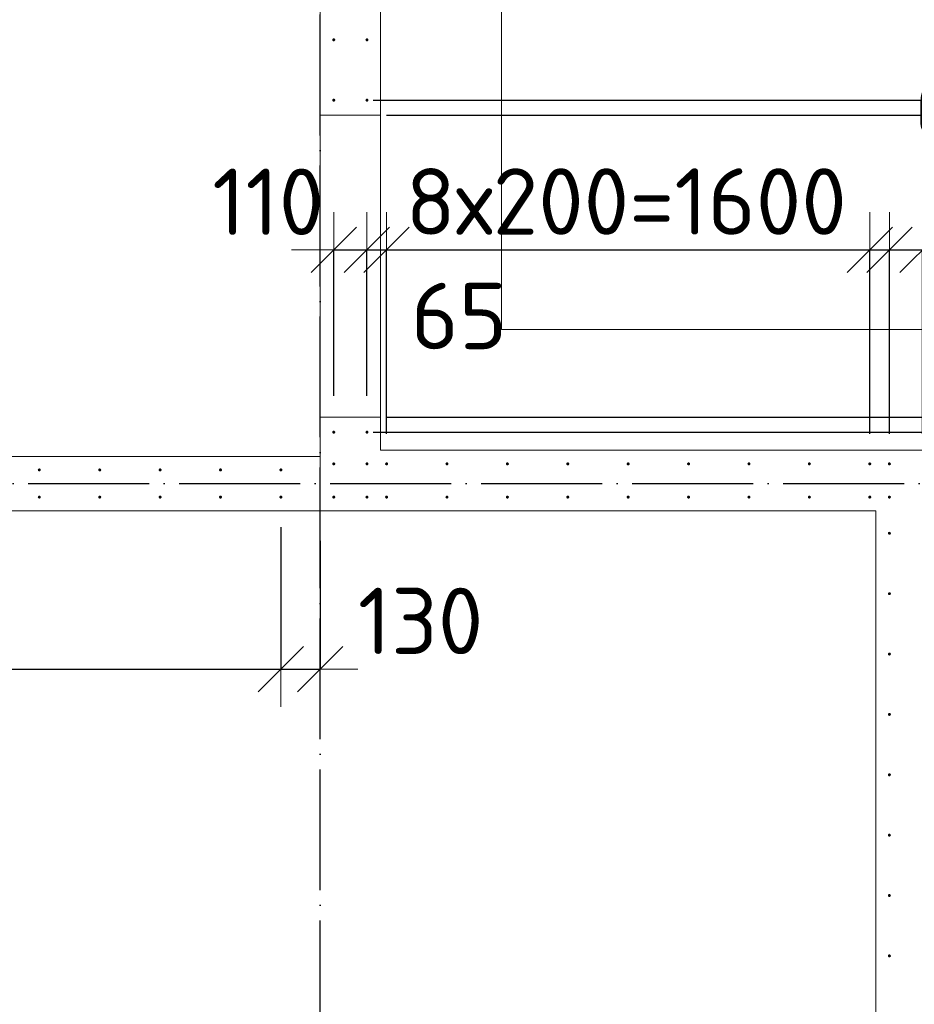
# Model space of a CAD drawing. Header units: millimetres. Extents: x -3725 to 93325, y -74170 to 82591.
# Tile 78 of 139: x 72905 to 75867, y 29455 to 32717. Entities that reach past the tile are written whole.
import ezdxf

# ---------------------------------------------------------------- set-up
doc = ezdxf.new("R2010")
doc.units = ezdxf.units.MM
doc.header["$PDMODE"] = 65
for name, pattern in [('______11', [500, 400, -50, 0, -50]), ('______2', [270, 200, -70]), ('______3', [500, 400, -100]), ('______5', [1100, 800, -100, 100, -100])]:
    doc.linetypes.add(name, pattern=pattern)
for name, color, linetype, lineweight in [('Арм.стержн. Выпуски', 180, 'Continuous', 35), ('Балка_ общее', 7, '______3', 13), ('Размерная линия_ общее', 7, 'Continuous', 13), ('Стена_ общее', 7, 'Continuous', 35), ('Фундамент (1)', 7, 'Continuous', 35)]:
    doc.layers.add(name, color=color, linetype=linetype, lineweight=lineweight)
doc.layers.add('Осевая линия_ общее', color=7, linetype='______5', lineweight=13, true_color=0xa0a0a0)
doc.styles.add('ISOCPEUR', font='ISOCPEUR')
doc.dimstyles.new('DIMSTYLE_3', dxfattribs={"dimtxt": 220, "dimasz": 250, "dimexe": 0, "dimexo": 0, "dimgap": 110, "dimtad": 2, "dimdec": 0, "dimrnd": 5, "dimzin": 12, "dimdsep": 46, "dimtxsty": 'ISOCPEUR', "dimblk1": 'ALL_ML_STRICH', "dimblk2": 'ALL_ML_STRICH', "dimsah": 1, "dimcen": 0, "dimclrd": 7, "dimclre": 256, "dimclrt": 7, "dimadec": 0, "dimazin": 0, "dimtfac": 1, "dimtdec": 0, "dimtix": 1, "dimtmove": 2, "dimatfit": 3, "dimfxl": 0, "dimtzin": 0, "dimlwd": 0, "dimlwe": -3, "dimarcsym": 0})
doc.dimstyles.new('DIMSTYLE_5', dxfattribs={"dimtxt": 220, "dimasz": 250, "dimexe": 0, "dimexo": 0, "dimgap": 110, "dimtad": 2, "dimdec": 0, "dimrnd": 5, "dimzin": 12, "dimdsep": 46, "dimtxsty": 'ISOCPEUR', "dimblk1": 'ALL_ML_STRICH', "dimblk2": 'ALL_ML_STRICH', "dimsah": 1, "dimcen": 0, "dimclrd": 7, "dimclre": 256, "dimclrt": 7, "dimadec": 0, "dimazin": 0, "dimtfac": 1, "dimtdec": 0, "dimtix": 1, "dimtmove": 2, "dimatfit": 3, "dimfxl": 0, "dimtvp": 1.2, "dimtzin": 0, "dimlwd": 0, "dimlwe": -3, "dimarcsym": 0})
doc.dimstyles.new('DIMSTYLE_9', dxfattribs={"dimtxt": 220, "dimasz": 250, "dimexe": 0, "dimexo": 0, "dimgap": 110, "dimtad": 0, "dimdec": 0, "dimrnd": 5, "dimzin": 12, "dimdsep": 46, "dimtxsty": 'ISOCPEUR', "dimblk1": 'ALL_ML_STRICH', "dimblk2": 'ALL_ML_STRICH', "dimsah": 1, "dimcen": 0, "dimclrd": 7, "dimclre": 256, "dimclrt": 7, "dimadec": 0, "dimazin": 0, "dimtfac": 1, "dimtdec": 0, "dimtix": 1, "dimtmove": 2, "dimatfit": 3, "dimfxl": 0, "dimtvp": 1.2, "dimtzin": 0, "dimlwd": 0, "dimlwe": -3, "dimarcsym": 0})

# ---------------------------------------------------------------- blocks, each defined once
blk = doc.blocks.new('ALL_ML_STRICH')
at = {"color": 0, "linetype": 'ByBlock', "lineweight": -2}
for p, q in [((0, -0.5), (0, 0.5)), ((-0.3, -0.3), (0.3, 0.3)), ((-1, 0), (0.5, 0))]:
    blk.add_line(p, q, dxfattribs=at)
blk = doc.blocks.new('*D310')
at = {"layer": 'DEFPOINTS', "color": 7, "linetype": 'Continuous', "lineweight": 13, "transparency": 33554687}
for p in [(68370, 31135), (73770, 31135), (68370, 30565.2)]:
    blk.add_point(p, dxfattribs=at)
at = {"layer": 'Размерная линия_ общее', "color": 253, "linetype": 'Continuous', "lineweight": -2, "true_color": 0xa0a0a0, "transparency": 33554687}
for p, q in [((68370, 31035), (68370, 30565.2)), ((73770, 31035), (73770, 30565.2))]:
    blk.add_line(p, q, dxfattribs=at)
at = {"layer": 'Размерная линия_ общее', "color": 7, "linetype": 'Continuous', "lineweight": -2, "transparency": 33554687}
blk.add_line((68370, 30565.2), (73770, 30565.2), dxfattribs=at)
at = {"layer": 'Размерная линия_ общее', "color": 7, "linetype": 'Continuous', "lineweight": 13, "transparency": 33554687, "xscale": 250, "yscale": 250, "zscale": 250, "rotation": 180}
blk.add_blockref('ALL_ML_STRICH', (68370, 30565.2), dxfattribs=at)
at = {"layer": 'Размерная линия_ общее', "color": 7, "linetype": 'Continuous', "lineweight": 13, "transparency": 33554687, "xscale": 250, "yscale": 250, "zscale": 250}
blk.add_blockref('ALL_ML_STRICH', (73770, 30565.2), dxfattribs=at)
at = {"layer": 'Размерная линия_ общее', "color": 7, "linetype": 'Continuous', "lineweight": 13, "transparency": 33554687, "insert": (70223, 30835.2), "char_height": 220, "width": 11, "attachment_point": 1, "line_spacing_factor": 0.60241, "style": 'ISOCPEUR'}
blk.add_mtext('27х200=5400', dxfattribs=at)
blk = doc.blocks.new('*D311')
at = {"layer": 'DEFPOINTS', "color": 7, "linetype": 'Continuous', "lineweight": 13, "transparency": 33554687}
for p in [(73770, 31135), (73900, 31090), (73770, 30565.2)]:
    blk.add_point(p, dxfattribs=at)
at = {"layer": 'Размерная линия_ общее', "color": 253, "linetype": 'Continuous', "lineweight": -2, "true_color": 0xa0a0a0, "transparency": 33554687}
for p, q in [((73770, 31035), (73770, 30565.2)), ((73900, 30990), (73900, 30565.2))]:
    blk.add_line(p, q, dxfattribs=at)
at = {"layer": 'Размерная линия_ общее', "color": 7, "linetype": 'Continuous', "lineweight": -2, "transparency": 33554687}
blk.add_line((73770, 30565.2), (73900, 30565.2), dxfattribs=at)
at = {"layer": 'Размерная линия_ общее', "color": 7, "linetype": 'Continuous', "lineweight": 13, "transparency": 33554687, "xscale": 250, "yscale": 250, "zscale": 250, "rotation": 180}
blk.add_blockref('ALL_ML_STRICH', (73770, 30565.2), dxfattribs=at)
at = {"layer": 'Размерная линия_ общее', "color": 7, "linetype": 'Continuous', "lineweight": 13, "transparency": 33554687, "xscale": 250, "yscale": 250, "zscale": 250}
blk.add_blockref('ALL_ML_STRICH', (73900, 30565.2), dxfattribs=at)
at = {"layer": 'Размерная линия_ общее', "color": 7, "linetype": 'Continuous', "lineweight": 13, "transparency": 33554687, "insert": (74232.6, 30724.7), "char_height": 220, "width": 660, "attachment_point": 5, "style": 'ISOCPEUR'}
blk.add_mtext('\\A1;{130}', dxfattribs=at)
blk = doc.blocks.new('СЛОЖНЫЙ_ОБЪЕКТ_6')
at = {"layer": 'Осевая линия_ общее', "color": 253, "linetype": '______11', "lineweight": -3, "true_color": 0xa0a0a0, "transparency": 33554687}
for p, q in [((73900, 15830), (73900, 40010)), ((56930, 31180), (76830, 31180))]:
    blk.add_line(p, q, dxfattribs=at)
blk = doc.blocks.new('*D428')
at = {"layer": 'DEFPOINTS', "color": 7, "linetype": 'Continuous', "lineweight": 13, "transparency": 33554687}
for p in [(73945, 31954.3), (73945, 31370), (74055, 31370)]:
    blk.add_point(p, dxfattribs=at)
at = {"layer": 'Размерная линия_ общее', "color": 253, "linetype": 'Continuous', "lineweight": -2, "true_color": 0xa0a0a0, "transparency": 33554687}
for p, q in [((73945, 31470), (73945, 31954.3)), ((74055, 31470), (74055, 31954.3))]:
    blk.add_line(p, q, dxfattribs=at)
at = {"layer": 'Размерная линия_ общее', "color": 7, "linetype": 'Continuous', "lineweight": -2, "transparency": 33554687}
blk.add_line((73945, 31954.3), (74055, 31954.3), dxfattribs=at)
at = {"layer": 'Размерная линия_ общее', "color": 7, "linetype": 'Continuous', "lineweight": 13, "transparency": 33554687, "xscale": 250, "yscale": 250, "zscale": 250}
blk.add_blockref('ALL_ML_STRICH', (74055, 31954.3), dxfattribs=at)
at = {"layer": 'Размерная линия_ общее', "color": 7, "linetype": 'Continuous', "lineweight": 13, "transparency": 33554687, "xscale": 250, "yscale": 250, "zscale": 250, "rotation": 180}
blk.add_blockref('ALL_ML_STRICH', (73945, 31954.3), dxfattribs=at)
at = {"layer": 'Размерная линия_ общее', "color": 7, "linetype": 'Continuous', "lineweight": 13, "transparency": 33554687, "insert": (73728.1, 32113.3), "char_height": 220, "width": 660, "attachment_point": 5, "style": 'ISOCPEUR'}
blk.add_mtext('\\A1;{110}', dxfattribs=at)
blk = doc.blocks.new('*D429')
at = {"layer": 'DEFPOINTS', "color": 7, "linetype": 'Continuous', "lineweight": 13, "transparency": 33554687}
for p in [(74055, 31954.3), (74055, 31370), (74120, 31245)]:
    blk.add_point(p, dxfattribs=at)
at = {"layer": 'Размерная линия_ общее', "color": 253, "linetype": 'Continuous', "lineweight": -2, "true_color": 0xa0a0a0, "transparency": 33554687}
for p, q in [((74055, 31470), (74055, 31954.3)), ((74120, 31345), (74120, 31954.3))]:
    blk.add_line(p, q, dxfattribs=at)
at = {"layer": 'Размерная линия_ общее', "color": 7, "linetype": 'Continuous', "lineweight": -2, "transparency": 33554687}
blk.add_line((74055, 31954.3), (74120, 31954.3), dxfattribs=at)
at = {"layer": 'Размерная линия_ общее', "color": 7, "linetype": 'Continuous', "lineweight": 13, "transparency": 33554687, "xscale": 250, "yscale": 250, "zscale": 250}
blk.add_blockref('ALL_ML_STRICH', (74120, 31954.3), dxfattribs=at)
at = {"layer": 'Размерная линия_ общее', "color": 7, "linetype": 'Continuous', "lineweight": 13, "transparency": 33554687, "xscale": 250, "yscale": 250, "zscale": 250, "rotation": 180}
blk.add_blockref('ALL_ML_STRICH', (74055, 31954.3), dxfattribs=at)
at = {"layer": 'Размерная линия_ общее', "color": 7, "linetype": 'Continuous', "lineweight": 13, "transparency": 33554687, "insert": (74359.8, 31735), "char_height": 220, "width": 440, "attachment_point": 5, "style": 'ISOCPEUR'}
blk.add_mtext('\\A1;{65}', dxfattribs=at)
blk = doc.blocks.new('*D430')
at = {"layer": 'DEFPOINTS', "color": 7, "linetype": 'Continuous', "lineweight": 13, "transparency": 33554687}
for p in [(74120, 31954.3), (74120, 31245), (75720, 31245)]:
    blk.add_point(p, dxfattribs=at)
at = {"layer": 'Размерная линия_ общее', "color": 253, "linetype": 'Continuous', "lineweight": -2, "true_color": 0xa0a0a0, "transparency": 33554687}
for p, q in [((74120, 31345), (74120, 31954.3)), ((75720, 31345), (75720, 31954.3))]:
    blk.add_line(p, q, dxfattribs=at)
at = {"layer": 'Размерная линия_ общее', "color": 7, "linetype": 'Continuous', "lineweight": -2, "transparency": 33554687}
blk.add_line((74120, 31954.3), (75720, 31954.3), dxfattribs=at)
at = {"layer": 'Размерная линия_ общее', "color": 7, "linetype": 'Continuous', "lineweight": 13, "transparency": 33554687, "xscale": 250, "yscale": 250, "zscale": 250, "rotation": 180}
blk.add_blockref('ALL_ML_STRICH', (74120, 31954.3), dxfattribs=at)
at = {"layer": 'Размерная линия_ общее', "color": 7, "linetype": 'Continuous', "lineweight": 13, "transparency": 33554687, "xscale": 250, "yscale": 250, "zscale": 250}
blk.add_blockref('ALL_ML_STRICH', (75720, 31954.3), dxfattribs=at)
at = {"layer": 'Размерная линия_ общее', "color": 7, "linetype": 'Continuous', "lineweight": 13, "transparency": 33554687, "insert": (74183, 32224.3), "char_height": 220, "width": 11, "attachment_point": 1, "line_spacing_factor": 0.60241, "style": 'ISOCPEUR'}
blk.add_mtext('8х200=1600', dxfattribs=at)
blk = doc.blocks.new('*D431')
at = {"layer": 'DEFPOINTS', "color": 7, "linetype": 'Continuous', "lineweight": 13, "transparency": 33554687}
for p in [(75720, 31954.3), (75720, 31245), (75785, 31245)]:
    blk.add_point(p, dxfattribs=at)
at = {"layer": 'Размерная линия_ общее', "color": 253, "linetype": 'Continuous', "lineweight": -2, "true_color": 0xa0a0a0, "transparency": 33554687}
for p, q in [((75720, 31345), (75720, 31954.3)), ((75785, 31345), (75785, 31954.3))]:
    blk.add_line(p, q, dxfattribs=at)
at = {"layer": 'Размерная линия_ общее', "color": 7, "linetype": 'Continuous', "lineweight": -2, "transparency": 33554687}
blk.add_line((75720, 31954.3), (75785, 31954.3), dxfattribs=at)
at = {"layer": 'Размерная линия_ общее', "color": 7, "linetype": 'Continuous', "lineweight": 13, "transparency": 33554687, "xscale": 250, "yscale": 250, "zscale": 250}
blk.add_blockref('ALL_ML_STRICH', (75785, 31954.3), dxfattribs=at)
at = {"layer": 'Размерная линия_ общее', "color": 7, "linetype": 'Continuous', "lineweight": 13, "transparency": 33554687, "xscale": 250, "yscale": 250, "zscale": 250, "rotation": 180}
blk.add_blockref('ALL_ML_STRICH', (75720, 31954.3), dxfattribs=at)
at = {"layer": 'Размерная линия_ общее', "color": 7, "linetype": 'Continuous', "lineweight": 13, "transparency": 33554687, "insert": (76027.2, 32432.1), "char_height": 220, "width": 440, "attachment_point": 5, "style": 'ISOCPEUR'}
blk.add_mtext('\\A1;{65}', dxfattribs=at)
blk = doc.blocks.new('*D432')
at = {"layer": 'DEFPOINTS', "color": 7, "linetype": 'Continuous', "lineweight": 13, "transparency": 33554687}
for p in [(75785, 31954.3), (75785, 31245), (75895, 31245)]:
    blk.add_point(p, dxfattribs=at)
at = {"layer": 'Размерная линия_ общее', "color": 253, "linetype": 'Continuous', "lineweight": -2, "true_color": 0xa0a0a0, "transparency": 33554687}
for p, q in [((75785, 31345), (75785, 31954.3)), ((75895, 31345), (75895, 31954.3))]:
    blk.add_line(p, q, dxfattribs=at)
at = {"layer": 'Размерная линия_ общее', "color": 7, "linetype": 'Continuous', "lineweight": -2, "transparency": 33554687}
blk.add_line((75785, 31954.3), (75895, 31954.3), dxfattribs=at)
at = {"layer": 'Размерная линия_ общее', "color": 7, "linetype": 'Continuous', "lineweight": 13, "transparency": 33554687, "xscale": 250, "yscale": 250, "zscale": 250}
blk.add_blockref('ALL_ML_STRICH', (75895, 31954.3), dxfattribs=at)
at = {"layer": 'Размерная линия_ общее', "color": 7, "linetype": 'Continuous', "lineweight": 13, "transparency": 33554687, "xscale": 250, "yscale": 250, "zscale": 250, "rotation": 180}
blk.add_blockref('ALL_ML_STRICH', (75785, 31954.3), dxfattribs=at)
at = {"layer": 'Размерная линия_ общее', "color": 7, "linetype": 'Continuous', "lineweight": 13, "transparency": 33554687, "insert": (76271.8, 32114.9), "char_height": 220, "width": 660, "attachment_point": 5, "style": 'ISOCPEUR'}
blk.add_mtext('\\A1;{110}', dxfattribs=at)
blk = doc.blocks.new('*D695')
at = {"layer": 'DEFPOINTS', "color": 7, "linetype": 'Continuous', "lineweight": 13, "transparency": 33554687}
for p in [(74055, 31350), (75895, 31245), (77403.8, 31245)]:
    blk.add_point(p, dxfattribs=at)
at = {"layer": 'Размерная линия_ общее', "color": 253, "linetype": 'Continuous', "lineweight": -2, "true_color": 0xa0a0a0, "transparency": 33554687}
for p, q in [((74075, 31350), (77403.8, 31350)), ((75915, 31245), (77403.8, 31245))]:
    blk.add_line(p, q, dxfattribs=at)
at = {"layer": 'Размерная линия_ общее', "color": 7, "linetype": 'Continuous', "lineweight": -2, "transparency": 33554687}
blk.add_line((77403.8, 31245), (77403.8, 31350), dxfattribs=at)
at = {"layer": 'Размерная линия_ общее', "color": 7, "linetype": 'Continuous', "lineweight": 13, "transparency": 33554687, "xscale": 250, "yscale": 250, "zscale": 250}
for p, rotation in [((77403.8, 31245), 270), ((77403.8, 31350), 90)]:
    blk.add_blockref('ALL_ML_STRICH', p, dxfattribs=dict(at, rotation=rotation))
at = {"layer": 'Размерная линия_ общее', "color": 7, "linetype": 'Continuous', "lineweight": 13, "transparency": 33554687, "insert": (77002.5, 31028.2), "char_height": 220, "width": 660, "attachment_point": 5, "rotation": 90, "style": 'ISOCPEUR'}
blk.add_mtext('\\A1;{105}', dxfattribs=at)
blk = doc.blocks.new('*D696')
at = {"layer": 'DEFPOINTS', "color": 7, "linetype": 'Continuous', "lineweight": 13, "transparency": 33554687}
for p in [(74100, 31400), (74055, 31350), (77403.8, 31350)]:
    blk.add_point(p, dxfattribs=at)
at = {"layer": 'Размерная линия_ общее', "color": 253, "linetype": 'Continuous', "lineweight": -2, "true_color": 0xa0a0a0, "transparency": 33554687}
for p, q in [((74120, 31400), (77403.8, 31400)), ((74075, 31350), (77403.8, 31350))]:
    blk.add_line(p, q, dxfattribs=at)
at = {"layer": 'Размерная линия_ общее', "color": 7, "linetype": 'Continuous', "lineweight": -2, "transparency": 33554687}
blk.add_line((77403.8, 31350), (77403.8, 31400), dxfattribs=at)
at = {"layer": 'Размерная линия_ общее', "color": 7, "linetype": 'Continuous', "lineweight": 13, "transparency": 33554687, "xscale": 250, "yscale": 250, "zscale": 250}
for p, rotation in [((77403.8, 31350), 270), ((77403.8, 31400), 90)]:
    blk.add_blockref('ALL_ML_STRICH', p, dxfattribs=dict(at, rotation=rotation))
at = {"layer": 'Размерная линия_ общее', "color": 7, "linetype": 'Continuous', "lineweight": 13, "transparency": 33554687, "insert": (76882.5, 31687.7), "char_height": 220, "width": 440, "attachment_point": 5, "rotation": 90, "style": 'ISOCPEUR'}
blk.add_mtext('\\A1;{50}', dxfattribs=at)
blk = doc.blocks.new('*D697')
at = {"layer": 'DEFPOINTS', "color": 7, "linetype": 'Continuous', "lineweight": 13, "transparency": 33554687}
for p in [(74100, 32400), (74100, 31400), (77403.8, 31400)]:
    blk.add_point(p, dxfattribs=at)
at = {"layer": 'Размерная линия_ общее', "color": 253, "linetype": 'Continuous', "lineweight": -2, "true_color": 0xa0a0a0, "transparency": 33554687}
for p, q in [((74120, 32400), (77403.8, 32400)), ((74120, 31400), (77403.8, 31400))]:
    blk.add_line(p, q, dxfattribs=at)
at = {"layer": 'Размерная линия_ общее', "color": 7, "linetype": 'Continuous', "lineweight": -2, "transparency": 33554687}
blk.add_line((77403.8, 31400), (77403.8, 32400), dxfattribs=at)
at = {"layer": 'Размерная линия_ общее', "color": 7, "linetype": 'Continuous', "lineweight": 13, "transparency": 33554687, "xscale": 250, "yscale": 250, "zscale": 250}
for p, rotation in [((77403.8, 32400), 90), ((77403.8, 31400), 270)]:
    blk.add_blockref('ALL_ML_STRICH', p, dxfattribs=dict(at, rotation=rotation))
at = {"layer": 'Размерная линия_ общее', "color": 7, "linetype": 'Continuous', "lineweight": 13, "transparency": 33554687, "insert": (77243.8, 31933), "char_height": 220, "width": 880, "attachment_point": 5, "rotation": 90, "style": 'ISOCPEUR'}
blk.add_mtext('\\A1;{1000}', dxfattribs=at)
blk = doc.blocks.new('*D698')
at = {"layer": 'DEFPOINTS', "color": 7, "linetype": 'Continuous', "lineweight": 13, "transparency": 33554687}
for p in [(74055, 32450), (74100, 32400), (77403.8, 32400)]:
    blk.add_point(p, dxfattribs=at)
at = {"layer": 'Размерная линия_ общее', "color": 253, "linetype": 'Continuous', "lineweight": -2, "true_color": 0xa0a0a0, "transparency": 33554687}
for p, q in [((74075, 32450), (77403.8, 32450)), ((74120, 32400), (77403.8, 32400))]:
    blk.add_line(p, q, dxfattribs=at)
at = {"layer": 'Размерная линия_ общее', "color": 7, "linetype": 'Continuous', "lineweight": -2, "transparency": 33554687}
blk.add_line((77403.8, 32400), (77403.8, 32450), dxfattribs=at)
at = {"layer": 'Размерная линия_ общее', "color": 7, "linetype": 'Continuous', "lineweight": 13, "transparency": 33554687, "xscale": 250, "yscale": 250, "zscale": 250}
for p, rotation in [((77403.8, 32400), 270), ((77403.8, 32450), 90)]:
    blk.add_blockref('ALL_ML_STRICH', p, dxfattribs=dict(at, rotation=rotation))
at = {"layer": 'Размерная линия_ общее', "color": 7, "linetype": 'Continuous', "lineweight": 13, "transparency": 33554687, "insert": (76896.6, 32174.2), "char_height": 220, "width": 440, "attachment_point": 5, "rotation": 90, "style": 'ISOCPEUR'}
blk.add_mtext('\\A1;{50}', dxfattribs=at)
blk = doc.blocks.new('*D699')
at = {"layer": 'DEFPOINTS', "color": 7, "linetype": 'Continuous', "lineweight": 13, "transparency": 33554687}
for p in [(74055, 37650), (74055, 32450), (77403.8, 32450)]:
    blk.add_point(p, dxfattribs=at)
at = {"layer": 'Размерная линия_ общее', "color": 253, "linetype": 'Continuous', "lineweight": -2, "true_color": 0xa0a0a0, "transparency": 33554687}
for p, q in [((74075, 37650), (77403.8, 37650)), ((74075, 32450), (77403.8, 32450))]:
    blk.add_line(p, q, dxfattribs=at)
at = {"layer": 'Размерная линия_ общее', "color": 7, "linetype": 'Continuous', "lineweight": -2, "transparency": 33554687}
blk.add_line((77403.8, 32450), (77403.8, 37650), dxfattribs=at)
at = {"layer": 'Размерная линия_ общее', "color": 7, "linetype": 'Continuous', "lineweight": 13, "transparency": 33554687, "xscale": 250, "yscale": 250, "zscale": 250}
for p, rotation in [((77403.8, 37650), 90), ((77403.8, 32450), 270)]:
    blk.add_blockref('ALL_ML_STRICH', p, dxfattribs=dict(at, rotation=rotation))
at = {"layer": 'Размерная линия_ общее', "color": 7, "linetype": 'Continuous', "lineweight": 13, "transparency": 33554687, "insert": (77133.8, 34214), "char_height": 220, "width": 11, "attachment_point": 1, "rotation": 90, "line_spacing_factor": 0.60241, "style": 'ISOCPEUR'}
blk.add_mtext('26х200=5200', dxfattribs=at)

msp = doc.modelspace()

# ---------------------------------------------------------------- hatches: boundary and pattern name
at = {"layer": 'Арм.стержн. Выпуски', "linetype": 'Continuous', "lineweight": 35, "transparency": 33554687}
for points in [[(73950, 32650), (73949.6, 32651.9), (73948.5, 32653.5), (73946.9, 32654.6), (73945, 32655), (73943.1, 32654.6), (73941.5, 32653.5), (73940.4, 32651.9), (73940, 32650), (73940.4, 32648.1), (73941.5, 32646.5), (73943.1, 32645.4), (73945, 32645), (73946.9, 32645.4), (73948.5, 32646.5), (73949.6, 32648.1)], [(74060, 32650), (74059.6, 32651.9), (74058.5, 32653.5), (74056.9, 32654.6), (74055, 32655), (74053.1, 32654.6), (74051.5, 32653.5), (74050.4, 32651.9), (74050, 32650), (74050.4, 32648.1), (74051.5, 32646.5), (74053.1, 32645.4), (74055, 32645), (74056.9, 32645.4), (74058.5, 32646.5), (74059.6, 32648.1)], [(73950, 32450), (73949.6, 32451.9), (73948.5, 32453.5), (73946.9, 32454.6), (73945, 32455), (73943.1, 32454.6), (73941.5, 32453.5), (73940.4, 32451.9), (73940, 32450), (73940.4, 32448.1), (73941.5, 32446.5), (73943.1, 32445.4), (73945, 32445), (73946.9, 32445.4), (73948.5, 32446.5), (73949.6, 32448.1)], [(74060, 32450), (74059.6, 32451.9), (74058.5, 32453.5), (74056.9, 32454.6), (74055, 32455), (74053.1, 32454.6), (74051.5, 32453.5), (74050.4, 32451.9), (74050, 32450), (74050.4, 32448.1), (74051.5, 32446.5), (74053.1, 32445.4), (74055, 32445), (74056.9, 32445.4), (74058.5, 32446.5), (74059.6, 32448.1)], [(73950, 31350), (73949.6, 31351.9), (73948.5, 31353.5), (73946.9, 31354.6), (73945, 31355), (73943.1, 31354.6), (73941.5, 31353.5), (73940.4, 31351.9), (73940, 31350), (73940.4, 31348.1), (73941.5, 31346.5), (73943.1, 31345.4), (73945, 31345), (73946.9, 31345.4), (73948.5, 31346.5), (73949.6, 31348.1)], [(74060, 31350), (74059.6, 31351.9), (74058.5, 31353.5), (74056.9, 31354.6), (74055, 31355), (74053.1, 31354.6), (74051.5, 31353.5), (74050.4, 31351.9), (74050, 31350), (74050.4, 31348.1), (74051.5, 31346.5), (74053.1, 31345.4), (74055, 31345), (74056.9, 31345.4), (74058.5, 31346.5), (74059.6, 31348.1)], [(72975, 31225), (72974.6, 31226.9), (72973.5, 31228.5), (72971.9, 31229.6), (72970, 31230), (72968.1, 31229.6), (72966.5, 31228.5), (72965.4, 31226.9), (72965, 31225), (72965.4, 31223.1), (72966.5, 31221.5), (72968.1, 31220.4), (72970, 31220), (72971.9, 31220.4), (72973.5, 31221.5), (72974.6, 31223.1)], [(73175, 31225), (73174.6, 31226.9), (73173.5, 31228.5), (73171.9, 31229.6), (73170, 31230), (73168.1, 31229.6), (73166.5, 31228.5), (73165.4, 31226.9), (73165, 31225), (73165.4, 31223.1), (73166.5, 31221.5), (73168.1, 31220.4), (73170, 31220), (73171.9, 31220.4), (73173.5, 31221.5), (73174.6, 31223.1)], [(73375, 31225), (73374.6, 31226.9), (73373.5, 31228.5), (73371.9, 31229.6), (73370, 31230), (73368.1, 31229.6), (73366.5, 31228.5), (73365.4, 31226.9), (73365, 31225), (73365.4, 31223.1), (73366.5, 31221.5), (73368.1, 31220.4), (73370, 31220), (73371.9, 31220.4), (73373.5, 31221.5), (73374.6, 31223.1)], [(73575, 31225), (73574.6, 31226.9), (73573.5, 31228.5), (73571.9, 31229.6), (73570, 31230), (73568.1, 31229.6), (73566.5, 31228.5), (73565.4, 31226.9), (73565, 31225), (73565.4, 31223.1), (73566.5, 31221.5), (73568.1, 31220.4), (73570, 31220), (73571.9, 31220.4), (73573.5, 31221.5), (73574.6, 31223.1)], [(73775, 31225), (73774.6, 31226.9), (73773.5, 31228.5), (73771.9, 31229.6), (73770, 31230), (73768.1, 31229.6), (73766.5, 31228.5), (73765.4, 31226.9), (73765, 31225), (73765.4, 31223.1), (73766.5, 31221.5), (73768.1, 31220.4), (73770, 31220), (73771.9, 31220.4), (73773.5, 31221.5), (73774.6, 31223.1)], [(73950, 31245), (73949.6, 31246.9), (73948.5, 31248.5), (73946.9, 31249.6), (73945, 31250), (73943.1, 31249.6), (73941.5, 31248.5), (73940.4, 31246.9), (73940, 31245), (73940.4, 31243.1), (73941.5, 31241.5), (73943.1, 31240.4), (73945, 31240), (73946.9, 31240.4), (73948.5, 31241.5), (73949.6, 31243.1)], [(74060, 31245), (74059.6, 31246.9), (74058.5, 31248.5), (74056.9, 31249.6), (74055, 31250), (74053.1, 31249.6), (74051.5, 31248.5), (74050.4, 31246.9), (74050, 31245), (74050.4, 31243.1), (74051.5, 31241.5), (74053.1, 31240.4), (74055, 31240), (74056.9, 31240.4), (74058.5, 31241.5), (74059.6, 31243.1)], [(74125, 31245), (74124.6, 31246.9), (74123.5, 31248.5), (74121.9, 31249.6), (74120, 31250), (74118.1, 31249.6), (74116.5, 31248.5), (74115.4, 31246.9), (74115, 31245), (74115.4, 31243.1), (74116.5, 31241.5), (74118.1, 31240.4), (74120, 31240), (74121.9, 31240.4), (74123.5, 31241.5), (74124.6, 31243.1)], [(74325, 31245), (74324.6, 31246.9), (74323.5, 31248.5), (74321.9, 31249.6), (74320, 31250), (74318.1, 31249.6), (74316.5, 31248.5), (74315.4, 31246.9), (74315, 31245), (74315.4, 31243.1), (74316.5, 31241.5), (74318.1, 31240.4), (74320, 31240), (74321.9, 31240.4), (74323.5, 31241.5), (74324.6, 31243.1)], [(74525, 31245), (74524.6, 31246.9), (74523.5, 31248.5), (74521.9, 31249.6), (74520, 31250), (74518.1, 31249.6), (74516.5, 31248.5), (74515.4, 31246.9), (74515, 31245), (74515.4, 31243.1), (74516.5, 31241.5), (74518.1, 31240.4), (74520, 31240), (74521.9, 31240.4), (74523.5, 31241.5), (74524.6, 31243.1)], [(74725, 31245), (74724.6, 31246.9), (74723.5, 31248.5), (74721.9, 31249.6), (74720, 31250), (74718.1, 31249.6), (74716.5, 31248.5), (74715.4, 31246.9), (74715, 31245), (74715.4, 31243.1), (74716.5, 31241.5), (74718.1, 31240.4), (74720, 31240), (74721.9, 31240.4), (74723.5, 31241.5), (74724.6, 31243.1)], [(74925, 31245), (74924.6, 31246.9), (74923.5, 31248.5), (74921.9, 31249.6), (74920, 31250), (74918.1, 31249.6), (74916.5, 31248.5), (74915.4, 31246.9), (74915, 31245), (74915.4, 31243.1), (74916.5, 31241.5), (74918.1, 31240.4), (74920, 31240), (74921.9, 31240.4), (74923.5, 31241.5), (74924.6, 31243.1)], [(75125, 31245), (75124.6, 31246.9), (75123.5, 31248.5), (75121.9, 31249.6), (75120, 31250), (75118.1, 31249.6), (75116.5, 31248.5), (75115.4, 31246.9), (75115, 31245), (75115.4, 31243.1), (75116.5, 31241.5), (75118.1, 31240.4), (75120, 31240), (75121.9, 31240.4), (75123.5, 31241.5), (75124.6, 31243.1)], [(75325, 31245), (75324.6, 31246.9), (75323.5, 31248.5), (75321.9, 31249.6), (75320, 31250), (75318.1, 31249.6), (75316.5, 31248.5), (75315.4, 31246.9), (75315, 31245), (75315.4, 31243.1), (75316.5, 31241.5), (75318.1, 31240.4), (75320, 31240), (75321.9, 31240.4), (75323.5, 31241.5), (75324.6, 31243.1)], [(75525, 31245), (75524.6, 31246.9), (75523.5, 31248.5), (75521.9, 31249.6), (75520, 31250), (75518.1, 31249.6), (75516.5, 31248.5), (75515.4, 31246.9), (75515, 31245), (75515.4, 31243.1), (75516.5, 31241.5), (75518.1, 31240.4), (75520, 31240), (75521.9, 31240.4), (75523.5, 31241.5), (75524.6, 31243.1)], [(75725, 31245), (75724.6, 31246.9), (75723.5, 31248.5), (75721.9, 31249.6), (75720, 31250), (75718.1, 31249.6), (75716.5, 31248.5), (75715.4, 31246.9), (75715, 31245), (75715.4, 31243.1), (75716.5, 31241.5), (75718.1, 31240.4), (75720, 31240), (75721.9, 31240.4), (75723.5, 31241.5), (75724.6, 31243.1)], [(75790, 31245), (75789.6, 31246.9), (75788.5, 31248.5), (75786.9, 31249.6), (75785, 31250), (75783.1, 31249.6), (75781.5, 31248.5), (75780.4, 31246.9), (75780, 31245), (75780.4, 31243.1), (75781.5, 31241.5), (75783.1, 31240.4), (75785, 31240), (75786.9, 31240.4), (75788.5, 31241.5), (75789.6, 31243.1)], [(72975, 31135), (72974.6, 31136.9), (72973.5, 31138.5), (72971.9, 31139.6), (72970, 31140), (72968.1, 31139.6), (72966.5, 31138.5), (72965.4, 31136.9), (72965, 31135), (72965.4, 31133.1), (72966.5, 31131.5), (72968.1, 31130.4), (72970, 31130), (72971.9, 31130.4), (72973.5, 31131.5), (72974.6, 31133.1)], [(73175, 31135), (73174.6, 31136.9), (73173.5, 31138.5), (73171.9, 31139.6), (73170, 31140), (73168.1, 31139.6), (73166.5, 31138.5), (73165.4, 31136.9), (73165, 31135), (73165.4, 31133.1), (73166.5, 31131.5), (73168.1, 31130.4), (73170, 31130), (73171.9, 31130.4), (73173.5, 31131.5), (73174.6, 31133.1)], [(73375, 31135), (73374.6, 31136.9), (73373.5, 31138.5), (73371.9, 31139.6), (73370, 31140), (73368.1, 31139.6), (73366.5, 31138.5), (73365.4, 31136.9), (73365, 31135), (73365.4, 31133.1), (73366.5, 31131.5), (73368.1, 31130.4), (73370, 31130), (73371.9, 31130.4), (73373.5, 31131.5), (73374.6, 31133.1)], [(73575, 31135), (73574.6, 31136.9), (73573.5, 31138.5), (73571.9, 31139.6), (73570, 31140), (73568.1, 31139.6), (73566.5, 31138.5), (73565.4, 31136.9), (73565, 31135), (73565.4, 31133.1), (73566.5, 31131.5), (73568.1, 31130.4), (73570, 31130), (73571.9, 31130.4), (73573.5, 31131.5), (73574.6, 31133.1)], [(73775, 31135), (73774.6, 31136.9), (73773.5, 31138.5), (73771.9, 31139.6), (73770, 31140), (73768.1, 31139.6), (73766.5, 31138.5), (73765.4, 31136.9), (73765, 31135), (73765.4, 31133.1), (73766.5, 31131.5), (73768.1, 31130.4), (73770, 31130), (73771.9, 31130.4), (73773.5, 31131.5), (73774.6, 31133.1)], [(73950, 31135), (73949.6, 31136.9), (73948.5, 31138.5), (73946.9, 31139.6), (73945, 31140), (73943.1, 31139.6), (73941.5, 31138.5), (73940.4, 31136.9), (73940, 31135), (73940.4, 31133.1), (73941.5, 31131.5), (73943.1, 31130.4), (73945, 31130), (73946.9, 31130.4), (73948.5, 31131.5), (73949.6, 31133.1)], [(74060, 31135), (74059.6, 31136.9), (74058.5, 31138.5), (74056.9, 31139.6), (74055, 31140), (74053.1, 31139.6), (74051.5, 31138.5), (74050.4, 31136.9), (74050, 31135), (74050.4, 31133.1), (74051.5, 31131.5), (74053.1, 31130.4), (74055, 31130), (74056.9, 31130.4), (74058.5, 31131.5), (74059.6, 31133.1)], [(74125, 31135), (74124.6, 31136.9), (74123.5, 31138.5), (74121.9, 31139.6), (74120, 31140), (74118.1, 31139.6), (74116.5, 31138.5), (74115.4, 31136.9), (74115, 31135), (74115.4, 31133.1), (74116.5, 31131.5), (74118.1, 31130.4), (74120, 31130), (74121.9, 31130.4), (74123.5, 31131.5), (74124.6, 31133.1)], [(74325, 31135), (74324.6, 31136.9), (74323.5, 31138.5), (74321.9, 31139.6), (74320, 31140), (74318.1, 31139.6), (74316.5, 31138.5), (74315.4, 31136.9), (74315, 31135), (74315.4, 31133.1), (74316.5, 31131.5), (74318.1, 31130.4), (74320, 31130), (74321.9, 31130.4), (74323.5, 31131.5), (74324.6, 31133.1)], [(74525, 31135), (74524.6, 31136.9), (74523.5, 31138.5), (74521.9, 31139.6), (74520, 31140), (74518.1, 31139.6), (74516.5, 31138.5), (74515.4, 31136.9), (74515, 31135), (74515.4, 31133.1), (74516.5, 31131.5), (74518.1, 31130.4), (74520, 31130), (74521.9, 31130.4), (74523.5, 31131.5), (74524.6, 31133.1)], [(74725, 31135), (74724.6, 31136.9), (74723.5, 31138.5), (74721.9, 31139.6), (74720, 31140), (74718.1, 31139.6), (74716.5, 31138.5), (74715.4, 31136.9), (74715, 31135), (74715.4, 31133.1), (74716.5, 31131.5), (74718.1, 31130.4), (74720, 31130), (74721.9, 31130.4), (74723.5, 31131.5), (74724.6, 31133.1)], [(74925, 31135), (74924.6, 31136.9), (74923.5, 31138.5), (74921.9, 31139.6), (74920, 31140), (74918.1, 31139.6), (74916.5, 31138.5), (74915.4, 31136.9), (74915, 31135), (74915.4, 31133.1), (74916.5, 31131.5), (74918.1, 31130.4), (74920, 31130), (74921.9, 31130.4), (74923.5, 31131.5), (74924.6, 31133.1)], [(75125, 31135), (75124.6, 31136.9), (75123.5, 31138.5), (75121.9, 31139.6), (75120, 31140), (75118.1, 31139.6), (75116.5, 31138.5), (75115.4, 31136.9), (75115, 31135), (75115.4, 31133.1), (75116.5, 31131.5), (75118.1, 31130.4), (75120, 31130), (75121.9, 31130.4), (75123.5, 31131.5), (75124.6, 31133.1)], [(75325, 31135), (75324.6, 31136.9), (75323.5, 31138.5), (75321.9, 31139.6), (75320, 31140), (75318.1, 31139.6), (75316.5, 31138.5), (75315.4, 31136.9), (75315, 31135), (75315.4, 31133.1), (75316.5, 31131.5), (75318.1, 31130.4), (75320, 31130), (75321.9, 31130.4), (75323.5, 31131.5), (75324.6, 31133.1)], [(75525, 31135), (75524.6, 31136.9), (75523.5, 31138.5), (75521.9, 31139.6), (75520, 31140), (75518.1, 31139.6), (75516.5, 31138.5), (75515.4, 31136.9), (75515, 31135), (75515.4, 31133.1), (75516.5, 31131.5), (75518.1, 31130.4), (75520, 31130), (75521.9, 31130.4), (75523.5, 31131.5), (75524.6, 31133.1)], [(75725, 31135), (75724.6, 31136.9), (75723.5, 31138.5), (75721.9, 31139.6), (75720, 31140), (75718.1, 31139.6), (75716.5, 31138.5), (75715.4, 31136.9), (75715, 31135), (75715.4, 31133.1), (75716.5, 31131.5), (75718.1, 31130.4), (75720, 31130), (75721.9, 31130.4), (75723.5, 31131.5), (75724.6, 31133.1)], [(75790, 31135), (75789.6, 31136.9), (75788.5, 31138.5), (75786.9, 31139.6), (75785, 31140), (75783.1, 31139.6), (75781.5, 31138.5), (75780.4, 31136.9), (75780, 31135), (75780.4, 31133.1), (75781.5, 31131.5), (75783.1, 31130.4), (75785, 31130), (75786.9, 31130.4), (75788.5, 31131.5), (75789.6, 31133.1)], [(75790, 31015), (75789.6, 31016.9), (75788.5, 31018.5), (75786.9, 31019.6), (75785, 31020), (75783.1, 31019.6), (75781.5, 31018.5), (75780.4, 31016.9), (75780, 31015), (75780.4, 31013.1), (75781.5, 31011.5), (75783.1, 31010.4), (75785, 31010), (75786.9, 31010.4), (75788.5, 31011.5), (75789.6, 31013.1)], [(75790, 30815), (75789.6, 30816.9), (75788.5, 30818.5), (75786.9, 30819.6), (75785, 30820), (75783.1, 30819.6), (75781.5, 30818.5), (75780.4, 30816.9), (75780, 30815), (75780.4, 30813.1), (75781.5, 30811.5), (75783.1, 30810.4), (75785, 30810), (75786.9, 30810.4), (75788.5, 30811.5), (75789.6, 30813.1)], [(75790, 30615), (75789.6, 30616.9), (75788.5, 30618.5), (75786.9, 30619.6), (75785, 30620), (75783.1, 30619.6), (75781.5, 30618.5), (75780.4, 30616.9), (75780, 30615), (75780.4, 30613.1), (75781.5, 30611.5), (75783.1, 30610.4), (75785, 30610), (75786.9, 30610.4), (75788.5, 30611.5), (75789.6, 30613.1)], [(75790, 30415), (75789.6, 30416.9), (75788.5, 30418.5), (75786.9, 30419.6), (75785, 30420), (75783.1, 30419.6), (75781.5, 30418.5), (75780.4, 30416.9), (75780, 30415), (75780.4, 30413.1), (75781.5, 30411.5), (75783.1, 30410.4), (75785, 30410), (75786.9, 30410.4), (75788.5, 30411.5), (75789.6, 30413.1)], [(75790, 30215), (75789.6, 30216.9), (75788.5, 30218.5), (75786.9, 30219.6), (75785, 30220), (75783.1, 30219.6), (75781.5, 30218.5), (75780.4, 30216.9), (75780, 30215), (75780.4, 30213.1), (75781.5, 30211.5), (75783.1, 30210.4), (75785, 30210), (75786.9, 30210.4), (75788.5, 30211.5), (75789.6, 30213.1)], [(75790, 30015), (75789.6, 30016.9), (75788.5, 30018.5), (75786.9, 30019.6), (75785, 30020), (75783.1, 30019.6), (75781.5, 30018.5), (75780.4, 30016.9), (75780, 30015), (75780.4, 30013.1), (75781.5, 30011.5), (75783.1, 30010.4), (75785, 30010), (75786.9, 30010.4), (75788.5, 30011.5), (75789.6, 30013.1)], [(75790, 29815), (75789.6, 29816.9), (75788.5, 29818.5), (75786.9, 29819.6), (75785, 29820), (75783.1, 29819.6), (75781.5, 29818.5), (75780.4, 29816.9), (75780, 29815), (75780.4, 29813.1), (75781.5, 29811.5), (75783.1, 29810.4), (75785, 29810), (75786.9, 29810.4), (75788.5, 29811.5), (75789.6, 29813.1)], [(75790, 29615), (75789.6, 29616.9), (75788.5, 29618.5), (75786.9, 29619.6), (75785, 29620), (75783.1, 29619.6), (75781.5, 29618.5), (75780.4, 29616.9), (75780, 29615), (75780.4, 29613.1), (75781.5, 29611.5), (75783.1, 29610.4), (75785, 29610), (75786.9, 29610.4), (75788.5, 29611.5), (75789.6, 29613.1)]]:
    msp.add_hatch(color=4, dxfattribs=at).paths.add_polyline_path(points)

# ---------------------------------------------------------------- linework, layer by layer
at = {"layer": 'Стена_ общее', "color": 7, "linetype": 'Continuous', "lineweight": 18, "transparency": 33554687}
for p, q in [((73900, 31270), (73900, 37680)), ((73900, 31270), (73900, 37680)), ((74100, 37680), (74100, 31290)), ((74100, 37680), (74100, 31290)), ((74100, 31290), (75940, 31290)), ((74100, 31290), (75940, 31290)), ((68320, 31270), (73900, 31270)), ((68320, 31270), (73900, 31270)), ((73900, 31270), (73900, 31090)), ((73900, 31090), (73900, 31270)), ((73900, 31270), (73900, 31090)), ((73900, 31090), (73900, 31270)), ((73900, 31090), (68320, 31090)), ((73900, 31090), (68320, 31090)), ((74100, 31090), (73900, 31090)), ((74100, 31090), (73900, 31090)), ((75740, 31090), (74100, 31090)), ((75740, 31090), (74100, 31090)), ((75740, 26140), (75740, 31090)), ((75740, 26140), (75740, 31090))]:
    msp.add_line(p, q, dxfattribs=at)
at = {"layer": 'Стена_ общее', "color": 253, "linetype": '______2', "lineweight": 18, "true_color": 0xababab, "transparency": 33554687}
for p, q in [((74100, 32400), (73900, 32400)), ((74100, 32400), (73900, 32400)), ((73900, 31400), (74100, 31400)), ((73900, 31400), (74100, 31400))]:
    msp.add_line(p, q, dxfattribs=at)
at = {"layer": 'Фундамент (1)', "color": 7, "lineweight": 18, "transparency": 33554687}
for p, q in [((74500, 38280), (74500, 31690)), ((74500, 31690), (76340, 31690))]:
    msp.add_line(p, q, dxfattribs=at)
at = {"layer": 'Фундамент (1)', "color": 7, "linetype": 'Continuous', "lineweight": 18, "transparency": 33554687}
for p, q in [((74500, 38280), (74500, 31690)), ((74500, 31690), (76340, 31690))]:
    msp.add_line(p, q, dxfattribs=at)

# ---------------------------------------------------------------- block references
at = {"layer": 'Балка_ общее', "color": 7, "linetype": 'Continuous', "lineweight": 13, "transparency": 33554687}
msp.add_blockref('СЛОЖНЫЙ_ОБЪЕКТ_6', (0, 0), dxfattribs=at)

# ---------------------------------------------------------------- dimensions: what is measured, and where the dimension line sits
at = {"layer": 'Размерная линия_ общее', "color": 7, "linetype": 'Continuous', "lineweight": 13, "transparency": 33554687}
dim = msp.add_linear_dim(base=(77403.8, 37650), p1=(74075, 32450), p2=(74075, 37650), angle=90, text='26х200=5200', dimstyle='DIMSTYLE_3', override={"dimpost": '<>', "dimclrd": 7, "dimclre": 253, "dimclrt": 7, "dimlwd": 0, "dimlwe": 65533}, dxfattribs=at)
dim.commit()
dim.dimension.update_dxf_attribs({"geometry": '*D699', "text_midpoint": (77293.8, 35050), "dimtype": 160})
for base, p1, p2, dimstyle, picture, middle in [((77403.8, 32450), (74120, 32400), (74075, 32450), 'DIMSTYLE_5', '*D698', (76896.6, 32174.2)), ((77403.8, 32400), (74120, 31400), (74120, 32400), 'DIMSTYLE_3', '*D697', (77243.8, 31933)), ((77403.8, 31400), (74075, 31350), (74120, 31400), 'DIMSTYLE_5', '*D696', (76882.5, 31687.7)), ((77403.8, 31350), (75915, 31245), (74075, 31350), 'DIMSTYLE_5', '*D695', (77002.5, 31028.2))]:
    dim = msp.add_linear_dim(base=base, p1=p1, p2=p2, angle=90, dimstyle=dimstyle, override={"dimpost": '<>', "dimclrd": 7, "dimclre": 253, "dimclrt": 7, "dimlwd": 0, "dimlwe": 65533}, dxfattribs=at)
    dim.commit()
    dim.dimension.update_dxf_attribs({"geometry": picture, "text_midpoint": middle, "dimtype": 160})
for base, p1, p2, dimstyle, picture, middle in [((75785, 31954.3), (75720, 31345), (75785, 31345), 'DIMSTYLE_5', '*D431', (76027.2, 32432.1)), ((74055, 31954.3), (73945, 31470), (74055, 31470), 'DIMSTYLE_5', '*D428', (73728.1, 32113.3)), ((75895, 31954.3), (75785, 31345), (75895, 31345), 'DIMSTYLE_5', '*D432', (76271.8, 32114.9)), ((74120, 31954.3), (74055, 31470), (74120, 31345), 'DIMSTYLE_9', '*D429', (74359.8, 31735)), ((73900, 30565.2), (73770, 31035), (73900, 30990), 'DIMSTYLE_5', '*D311', (74232.6, 30724.7))]:
    dim = msp.add_linear_dim(base=base, p1=p1, p2=p2, dimstyle=dimstyle, override={"dimpost": '<>', "dimclrd": 7, "dimclre": 253, "dimclrt": 7, "dimlwd": 0, "dimlwe": 65533}, dxfattribs=at)
    dim.commit()
    dim.dimension.update_dxf_attribs({"geometry": picture, "text_midpoint": middle, "dimtype": 160})
for base, p1, p2, text, picture, middle in [((75720, 31954.3), (74120, 31345), (75720, 31345), '8х200=1600', '*D430', (74920, 32064.3)), ((73770, 30565.2), (68370, 31035), (73770, 31035), '27х200=5400', '*D310', (71070, 30675.2))]:
    dim = msp.add_linear_dim(base=base, p1=p1, p2=p2, text=text, dimstyle='DIMSTYLE_3', override={"dimpost": '<>', "dimclrd": 7, "dimclre": 253, "dimclrt": 7, "dimlwd": 0, "dimlwe": 65533}, dxfattribs=at)
    dim.commit()
    dim.dimension.update_dxf_attribs({"geometry": picture, "text_midpoint": middle, "dimtype": 160})

doc.saveas('drawing.dxf')
